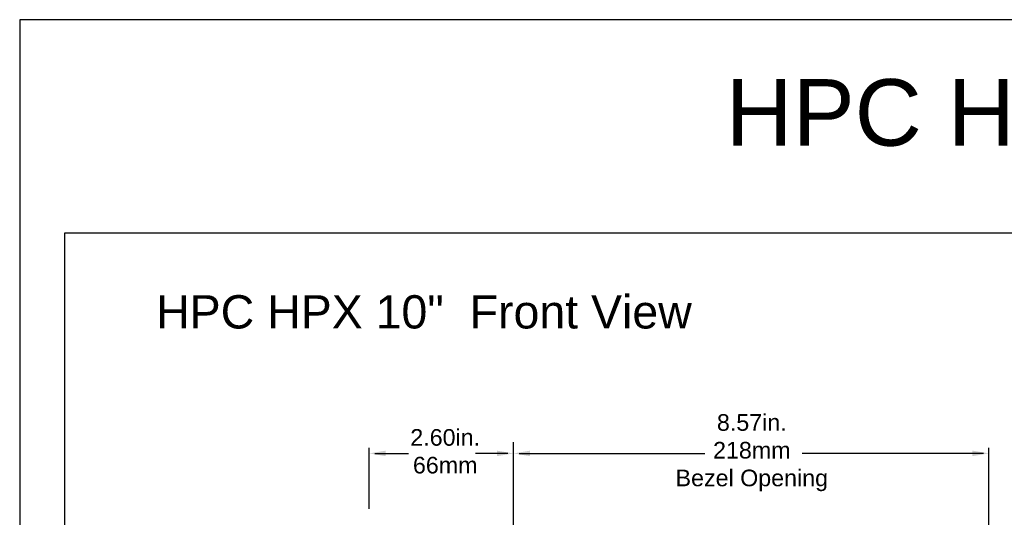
# Model space of a CAD drawing. Extents: x 126 to 180.2, y -64.4 to 9.5.
# Tile 21 of 26: x 126 to 143.7, y 0.6 to 9.5. Entities that reach past the tile are written whole.
import ezdxf

# ---------------------------------------------------------------- set-up
doc = ezdxf.new("R2010")
doc.units = 0
doc.header["$LTSCALE"] = 1.87
doc.header["$MEASUREMENT"] = 0
doc.layers.get('0').update_dxf_attribs({"linetype": 'CONTINUOUS'})
doc.layers.add('dim', color=5, linetype='CONTINUOUS')
doc.layers.add('prod', color=6, linetype='CONTINUOUS')

msp = doc.modelspace()

# ---------------------------------------------------------------- linework, layer by layer
at = {"linetype": 'Continuous'}
for p, q in [((126.77, -16.47), (126.77, 5.69)), ((126.77, 5.69), (152.438, 5.69))]:
    msp.add_line(p, q, dxfattribs=at)
at = {"layer": 'dim'}
for p, q in [((132.257, 0.715), (132.257, 1.814)), ((134.86, -1.471), (134.86, 1.915)), ((143.434, -1.473), (143.434, 1.814)), ((132.357, 1.714), (132.967, 1.714)), ((134.76, 1.714), (134.176, 1.714)), ((134.96, 1.714), (138.31, 1.714)), ((143.334, 1.714), (140.067, 1.714))]:
    msp.add_line(p, q, dxfattribs=at)
for points in [[(132.557, 1.764), (132.557, 1.664), (132.257, 1.714)], [(134.56, 1.764), (134.56, 1.664), (134.86, 1.714)], [(135.16, 1.764), (135.16, 1.664), (134.86, 1.714)], [(143.134, 1.764), (143.134, 1.664), (143.434, 1.714)]]:
    msp.add_solid(points, dxfattribs=at)
at = {"layer": 'prod', "flags": 128}
msp.add_lwpolyline([(125.956, -64.355), (180.249, -64.355), (180.249, 9.533), (125.956, 9.533)], close=True, dxfattribs=at)

# ---------------------------------------------------------------- texts
at = {"layer": 'dim', "insert": (138.685, 8.461), "char_height": 1.2, "attachment_point": 1}
msp.add_mtext('{\\fArial|b0|i0|c0|p34;HPC HPX 10"  2D Dimensional Drawings }', dxfattribs=at)
at = {"layer": 'dim'}
for s, insert, char_height, width, attachment_point in [('{\\fArial|b0|i0|c0|p34;HPC HPX 10"  Front View}', (128.416, 4.566), 0.6, 14.5408, 1), ('{\\fArial|b0|i0|c0|p34;8.57in. \\P218mm\\PBezel Opening}', (139.158, 1.031), 0.3, 7.2704, 8), ('{\\fArial|b0|i0|c0|p34;2.60in. \\P66mm}', (133.629, 1.348), 0.3, 7.2704, 8)]:
    msp.add_mtext(s, dxfattribs=dict(at, insert=insert, char_height=char_height, width=width, attachment_point=attachment_point))

doc.saveas('drawing.dxf')
